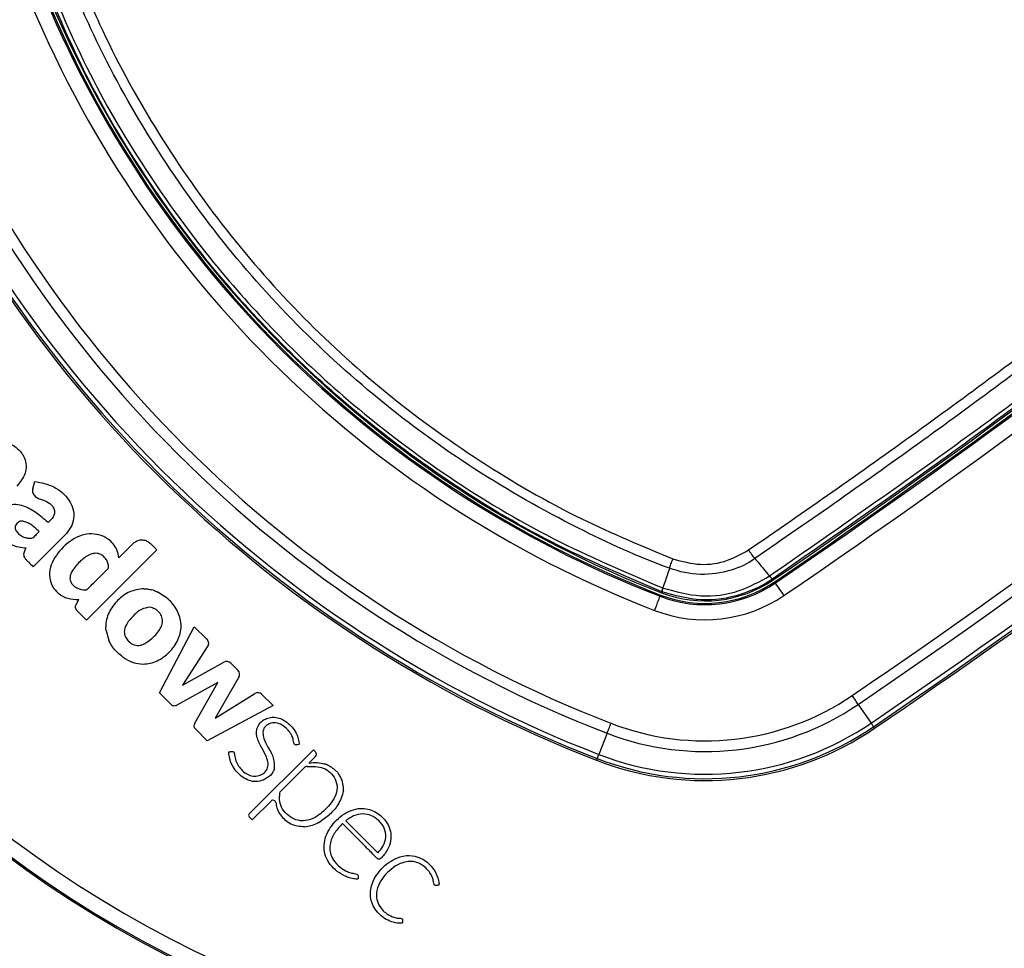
# Paper-space layout 'Wall Base Bracket' of a CAD drawing. Header units: millimetres. Extents: x 61326 to 443956, y 32752 to 406945.
# Tile 29 of 73: x 88527 to 91780, y 239643 to 242712. Entities that reach past the tile are written whole.
import ezdxf

# ---------------------------------------------------------------- set-up
doc = ezdxf.new("R2010")
doc.units = ezdxf.units.MM
doc.layers.add('COMPONENT_GEOMETRY', color=7, linetype='Continuous')
doc.styles.add('SLDTEXTSTYLE1', font='TXT', dxfattribs={"width": 0.75})
doc.dimstyles.new('SLDDIMSTYLE0', dxfattribs={"dimtxt": 2500, "dimasz": 165.1, "dimexe": 0, "dimexo": 0.0625, "dimgap": 625, "dimtad": 0, "dimtih": 1, "dimtoh": 1, "dimdec": 0, "dimlfac": 0.02, "dimrnd": 1e-09, "dimzin": 12, "dimdsep": 46, "dimtxsty": 'SLDTEXTSTYLE1', "dimsah": 1, "dimcen": 0.09, "dimadec": 0, "dimazin": 3, "dimtfac": 1, "dimtdec": 0, "dimtofl": 0, "dimtmove": 0, "dimatfit": 3, "dimfxl": 1, "dimfrac": 2, "dimtolj": 1, "dimtzin": 12, "dimarcsym": 0})

# ---------------------------------------------------------------- blocks, each defined once
blk = doc.blocks.new('_D_23')
at = {"layer": 'COMPONENT_GEOMETRY', "color": 7, "ltscale": 50}
for p, q in [((240160.5, 319828.1), (240160.5, 204975.3)), ((84224.7, 236918.1), (84224.7, 204975.3)), ((84224.7, 205134.1), (158498.2, 205134.1)), ((240160.5, 205134.1), (165887, 205134.1))]:
    blk.add_line(p, q, dxfattribs=at)
for points in [[(84224.7, 205134.1), (84389.8, 205108.7), (84389.8, 205159.5)], [(240160.5, 205134.1), (239995.4, 205159.5), (239995.4, 205108.7)]]:
    blk.add_solid(points, dxfattribs=at)
at = {"layer": 'COMPONENT_GEOMETRY', "color": 7, "ltscale": 50, "insert": (158498.2, 206372.4), "char_height": 2500, "attachment_point": 1, "style": 'SLDTEXTSTYLE1'}
blk.add_mtext('3119', dxfattribs=at)

psp = doc.layouts.new('Wall Base Bracket')

# ---------------------------------------------------------------- linework, layer by layer
at = {"color": 7, "linetype": 'Continuous', "lineweight": 25, "ltscale": 50}
for p, q in [((88570.36, 241161.22), (88576.94, 241185.84)), ((88675.9, 241008.03), (88571.64, 240903.77)), ((88901.92, 240980.8), (88854.66, 240933.54)), ((88958.91, 240980.8), (88980.3, 240959.41)), ((88980.3, 240959.41), (88748.15, 240727.26)), ((91003.85, 240873.42), (91004.05, 240873.56)), ((91014.51, 240863.63), (91014.29, 240863.48)), ((91014.51, 240863.63), (91016.6, 240860.57)), ((91021.2, 240853.81), (91023.67, 240850.19)), ((88968.43, 240826.16), (88961.97, 240828.02)), ((90644.09, 240810.4), (90642.51, 240806.32)), ((90648.26, 240821.19), (90647.04, 240818.03)), ((90648.26, 240821.19), (90647.95, 240821.31)), ((90651.54, 240833.69), (90651.54, 240833.69)), ((90651.54, 240833.69), (90651.99, 240833.52)), ((88713.4, 240778.75), (88722.24, 240795.33)), ((88748.15, 240727.26), (88717.25, 240758.15)), ((88811.63, 240696.81), (88821.02, 240661.31)), ((88988.68, 240486.72), (89103.73, 240705.4)), ((89103.73, 240705.4), (89143.63, 240665.49)), ((89148.78, 240642.97), (89064.8, 240512.31)), ((89064.8, 240512.31), (89201.1, 240588.53)), ((89224.07, 240585.35), (89247.91, 240561.51)), ((89181.46, 240521.48), (89046.29, 240445.85)), ((89105.5, 240386.64), (89181.46, 240521.48)), ((89250.96, 240538.39), (89173.1, 240403.33)), ((89027.31, 240448.1), (88988.68, 240486.72)), ((89173.1, 240403.33), (89303.26, 240484.78)), ((89326.99, 240482.08), (89364.17, 240444.9)), ((91297.1, 240449.01), (91339.36, 240387)), ((89364.17, 240444.9), (89146.69, 240328.72)), ((89146.69, 240328.72), (89106.14, 240369.27)), ((90467.39, 240353.5), (90440.32, 240283.5)), ((91347.59, 240374.92), (91351.07, 240369.82)), ((89496.99, 240298.96), (89285.17, 240087.14)), ((89496.99, 240298.96), (89504.27, 240291.68)), ((89483.08, 240255.24), (89482.81, 240255.18)), ((89504.27, 240276.43), (89483.08, 240255.24)), ((90435.05, 240269.87), (90432.83, 240264.12)), ((89467.14, 240239.3), (89387.37, 240159.53)), ((89357.24, 240129.39), (89294.99, 240067.15)), ((89285.17, 240076.96), (89294.99, 240067.15)), ((89515.44, 240058.09), (89550.68, 240084.67)), ((89603.82, 240064.03), (89709.86, 239957.99))]:
    psp.add_line(p, q, dxfattribs=at)
at = {"color": 7, "linetype": 'Continuous', "lineweight": 25, "ltscale": 50, "flags": 128}
for points in [[(90673.52, 240899.09), (90674.59, 240902.21), (90675.77, 240905.61), (90677.06, 240909.25), (90678.44, 240913.09), (90679.91, 240917.12), (90681.46, 240921.29), (90683.06, 240925.56), (90684.7, 240929.9)], [(91051.82, 240808.88), (91046.39, 240816.86), (91041.16, 240824.53), (91036.33, 240831.61), (91032.09, 240837.84), (91028.58, 240842.98), (91025.95, 240846.84), (91024.29, 240849.28), (91023.67, 240850.19)], [(90624.48, 240759.69), (90627.96, 240768.69), (90631.31, 240777.35), (90634.4, 240785.34), (90637.12, 240792.38), (90639.37, 240798.18), (90641.05, 240802.54), (90642.11, 240805.28), (90642.51, 240806.32)], [(91297.1, 240449.01), (91295.05, 240452.01), (91292.83, 240455.27), (91290.46, 240458.75), (91287.96, 240462.41), (91285.36, 240466.23), (91282.68, 240470.16), (91279.94, 240474.17), (91277.18, 240478.22)], [(90467.39, 240353.5), (90468.7, 240356.89), (90470.13, 240360.56), (90471.64, 240364.49), (90473.24, 240368.63), (90474.91, 240372.94), (90476.63, 240377.38), (90478.38, 240381.9), (90480.15, 240386.47)], [(91339.36, 240387), (91341.14, 240384.39), (91342.73, 240382.06), (91344.11, 240380.03), (91345.27, 240378.32), (91346.21, 240376.94), (91346.91, 240375.91), (91347.38, 240375.24), (91347.59, 240374.92)], [(90435.05, 240269.87), (90435.19, 240270.23), (90435.49, 240270.99), (90435.94, 240272.16), (90436.54, 240273.71), (90437.28, 240275.64), (90438.17, 240277.93), (90439.19, 240280.56), (90440.32, 240283.5)]]:
    psp.add_lwpolyline(points, dxfattribs=at)
at = {"color": 7, "linetype": 'Continuous', "lineweight": 25, "ltscale": 2500}
for centre, radius, start, end in [((90724.72, 242956.63), 3750, 91.69334, 358.30666), ((90724.72, 242956.63), 3745.57, 91.6649, 358.3351), ((90724.72, 242956.63), 3695.6, 92.38945, 357.61055), ((90724.72, 242956.63), 6000, 270, 27.917403), ((76134.45, 262696.25), 26424.89, 304.276455, 314.280917), ((76134.45, 262696.25), 26433.07, 304.276455, 314.280917), ((76134.45, 262696.25), 26437.45, 304.276455, 314.280917), ((76134.45, 262696.25), 26487.44, 304.276455, 314.280917), ((76134.45, 262696.25), 26887.6, 304.276455, 314.280917), ((76134.45, 262696.25), 26922.95, 304.276455, 314.280917), ((76134.45, 262696.25), 26998, 304.276455, 314.280917), ((76134.45, 262696.25), 27012.61, 304.276455, 314.280917), ((91946.69, 244178.6), 3665.67, 201.14317, 248.85683), ((91946.69, 244178.6), 3615.68, 201.14317, 248.85683), ((91946.69, 244178.6), 3611.3, 201.14317, 248.85683), ((91946.69, 244178.6), 3603.13, 201.14317, 248.85683), ((76134.45, 262696.25), 27018.78, 304.276455, 312.583562), ((91946.69, 244178.6), 4101.18, 201.14317, 248.85683), ((91946.69, 244178.6), 4065.83, 201.14317, 248.85683), ((91946.69, 244178.6), 4197.01, 201.14317, 248.85683), ((91946.69, 244178.6), 4190.84, 201.14317, 248.85683), ((91946.69, 244178.6), 4176.23, 201.14317, 248.85683), ((91027.86, 240888.17), 27.94, 211.54304, 241.46424), ((90791.32, 241191.1), 412.56, 248.85683, 304.27645), ((90791.32, 241191.1), 408.18, 248.85683, 304.27645), ((90791.32, 241191.1), 400, 248.85683, 304.27645), ((90791.32, 241191.1), 462.55, 248.85683, 304.27645), ((90713.89, 240808.08), 66.93, 157.66475, 168.70823), ((89210.48, 240571.76), 19.22, 45, 119.21502), ((89234.36, 240547.96), 19.16, 330.03611, 45), ((89313.43, 240468.52), 19.18, 45, 122.03477), ((90791.32, 241191.1), 898.06, 248.85683, 304.27645), ((90791.32, 241191.1), 862.7, 248.85683, 304.27645), ((90791.32, 241191.1), 973.1, 248.85683, 304.27645), ((90791.32, 241191.1), 993.89, 248.85683, 304.27645), ((90791.32, 241191.1), 987.72, 248.85683, 304.27645), ((89496.64, 240284.05), 10.79, 315, 45), ((89478.84, 240227.6), 16.54, 97.08789, 135), ((89363.85, 240122.78), 9.35, 9.05557, 135), ((89290.26, 240082.05), 7.19, 135, 225)]:
    psp.add_arc(centre, radius, start, end, dxfattribs=at)
at = {"color": 8, "linetype": 'Continuous', "lineweight": 25, "ltscale": 2500}
psp.add_arc((90724.72, 242956.63), 5975, 270, 27.843717, dxfattribs=at)
at = {"color": 7, "linetype": 'Continuous', "lineweight": 25, "ltscale": 50}
for points, knots in [([(90934.85, 240959.43), (91027.73, 241023.55), (91306.46, 241215.97), (91764.3, 241547.47), (92316.63, 241968.11), (92870.05, 242413.21), (93423.7, 242884.2), (93966.24, 243369.92), (94316.95, 243706.42), (94492.3, 243874.68)], [0, 0, 0, 0, 0.07372119, 0.22124195, 0.36876252, 0.52624752, 0.68373236, 0.84186619, 1, 1, 1, 1]), ([(94516.98, 243849.02), (94341.45, 243680.6), (93990.39, 243343.77), (93447.3, 242857.6), (92893.07, 242386.2), (92339.06, 241940.72), (91786.13, 241519.74), (91327.79, 241187.99), (91048.75, 240995.44), (90955.77, 240931.28)], [0, 0, 0, 0, 0.1581341, 0.3162683, 0.4737536, 0.6312391, 0.7787593, 0.9262795, 1, 1, 1, 1]), ([(91004.05, 240873.56), (91203.34, 241012.17), (91601.94, 241289.39), (92185.31, 241725.79), (92757.08, 242176.59), (93303.79, 242632.68), (93826.56, 243092.92), (94243.21, 243478.06), (94487.83, 243714.66), (94569.34, 243793.5)], [0, 0, 0, 0, 0.1582149, 0.3164296, 0.4740077, 0.6315856, 0.778967, 0.9263484, 1, 1, 1, 1]), ([(94579.01, 243782.8), (94497.52, 243703.99), (94252.96, 243467.45), (93836.41, 243082.41), (93313.76, 242622.3), (92767.18, 242166.33), (92195.53, 241715.65), (91612.28, 241279.36), (91213.77, 241002.21), (91014.51, 240863.63)], [0, 0, 0, 0, 0.0736506, 0.2210303, 0.3684101, 0.5259878, 0.6835656, 0.8417827, 1, 1, 1, 1]), ([(90673.52, 240899.09), (90673.52, 240899.09), (90569.71, 240936.84), (90350.31, 241036.93), (90026.58, 241220.33), (89709.87, 241451.92), (89420.36, 241716.64), (89163.12, 242012.92), (88940.38, 242335.7), (88777.98, 242636.76), (88696.4, 242830.76), (88667.18, 242905.43), (88667.18, 242905.43)], [0, 0, 0, 0, 0.00000106, 0.113448, 0.24733718, 0.38165267, 0.51553933, 0.64943132, 0.78375213, 0.9176468, 0.99999889, 1, 1, 1, 1]), ([(88697.99, 242916.61), (88727.99, 242843.12), (88806.75, 242650.15), (88968.58, 242352.43), (89188.75, 242032.58), (89443.58, 241739.25), (89730.17, 241476.85), (90044.21, 241248.53), (90363.55, 241063.65), (90583.72, 240971.96), (90684.7, 240929.9)], [0, 0, 0, 0, 0.0823547, 0.2162488, 0.3505699, 0.4844612, 0.6183469, 0.7526626, 0.8865511, 1, 1, 1, 1]), ([(90647.95, 240821.31), (90525.37, 240873.33), (90279.82, 240977.54), (89936.32, 241184.17), (89633.86, 241411.12), (89380.31, 241647), (89151.3, 241900.7), (88937.83, 242190.65), (88740.02, 242523.81), (88639.56, 242761.29), (88589.4, 242879.86)], [0, 0, 0, 0, 0.133261, 0.26693941, 0.40019785, 0.51122982, 0.61309845, 0.74193845, 0.87115774, 1, 1, 1, 1]), ([(88601.78, 242883.44), (88651.73, 242765.38), (88751.76, 242528.9), (88948.73, 242197.15), (89161.28, 241908.43), (89389.3, 241655.83), (89641.74, 241420.98), (89942.91, 241195), (90284.96, 240989.25), (90529.47, 240885.49), (90651.54, 240833.69)], [0, 0, 0, 0, 0.12884757, 0.25807219, 0.3869173, 0.4887719, 0.59978831, 0.73305121, 0.86673431, 1, 1, 1, 1]), ([(88462.06, 241317.77), (88470.6, 241316.81), (88487.64, 241314.89), (88510.68, 241302.65), (88529.94, 241285.61), (88544.17, 241263.79), (88549.76, 241238.34), (88544.84, 241203.76), (88528.29, 241183.63), (88517.26, 241170.23)], [0, 0, 0, 0, 0.1253618, 0.2501988, 0.375861, 0.5010461, 0.6263, 0.7511461, 1, 1, 1, 1]), ([(88576.94, 241185.84), (88598.43, 241181.56), (88641.73, 241172.94), (88685.09, 241135.42), (88704.81, 241096.18), (88707.07, 241063.49), (88696.85, 241032.34), (88682.88, 241016.13), (88675.9, 241008.03)], [0, 0, 0, 0, 0.2513703, 0.5065544, 0.6303125, 0.7534143, 0.8768057, 1, 1, 1, 1]), ([(88570.36, 241161.22), (88569.92, 241158.97), (88569.05, 241154.49), (88570.15, 241147.62), (88573.09, 241141.43), (88582.18, 241131), (88603.11, 241126.31), (88623.45, 241115.98), (88636.74, 241103.16), (88642.37, 241091.37), (88642.11, 241079.21), (88636.17, 241064.25), (88626.9, 241055.71), (88620.56, 241049.88)], [0, 0, 0, 0, 0.0436922, 0.0870335, 0.1308042, 0.1738708, 0.3477021, 0.5206401, 0.6094298, 0.6979023, 0.7620461, 0.8374716, 1, 1, 1, 1]), ([(88620.56, 241049.88), (88607.42, 241061.28), (88581.15, 241084.06), (88542.4, 241105.87), (88507.44, 241111.5), (88481.14, 241104.78), (88460.96, 241087.06), (88449.76, 241066.02), (88447.23, 241045.43), (88452.89, 241022.47), (88468.29, 240998.22), (88494.4, 240978.39), (88521.67, 240968.56), (88539.72, 240966.82), (88547.66, 240966.05)], [0, 0, 0, 0, 0.14324454, 0.28629976, 0.35856236, 0.42972998, 0.50165206, 0.5733303, 0.62117945, 0.66888257, 0.76522225, 0.85109339, 0.93442522, 1, 1, 1, 1]), ([(88590.94, 241020.26), (88582.09, 241028.51), (88569.73, 241040.01), (88551.14, 241050.66), (88539.76, 241054.53), (88530.08, 241054.46), (88523.04, 241051.67), (88517.23, 241046.9), (88512.98, 241040.85), (88511.15, 241033.86), (88513.11, 241024.81), (88520.6, 241014.93), (88532.31, 241004.6), (88542.62, 241000.95), (88547.77, 240999.12)], [0, 0, 0, 0, 0.2353457, 0.3283823, 0.4176229, 0.4665971, 0.5143684, 0.5625721, 0.6119279, 0.656748, 0.6994062, 0.7879809, 0.8941272, 1, 1, 1, 1]), ([(88590.94, 241020.26), (88586.73, 241016.24), (88579.19, 241009.05), (88571.76, 240998.48), (88563.78, 240996.72), (88556.8, 240997.27), (88551.39, 240998.38), (88547.77, 240999.12)], [0, 0, 0, 0, 0.3363568, 0.6023429, 0.6851541, 0.7895712, 1, 1, 1, 1]), ([(88854.66, 240933.54), (88852.94, 240942.3), (88849.67, 240958.97), (88836.59, 240980.22), (88816.81, 240998.52), (88789.23, 241010.89), (88743.25, 241015.37), (88687.6, 240989.59), (88647.95, 240945.28), (88626.4, 240903.02), (88623.78, 240868.91), (88633.25, 240838.38), (88654.74, 240813.96), (88685.48, 240796.78), (88710.07, 240795.81), (88722.24, 240795.33)], [0, 0, 0, 0, 0.0552585, 0.1050844, 0.1523528, 0.2214674, 0.2892248, 0.4347722, 0.5810977, 0.6546811, 0.726143, 0.7883995, 0.8484649, 0.9249704, 1, 1, 1, 1]), ([(88901.92, 240980.8), (88906.72, 240984.49), (88916.15, 240991.76), (88933.03, 240993.42), (88947.94, 240989.74), (88955.21, 240983.81), (88958.91, 240980.8)], [0, 0, 0, 0, 0.2837075, 0.557917, 0.7750259, 1, 1, 1, 1]), ([(88547.66, 240966.05), (88545.99, 240962.6), (88542.25, 240954.91), (88538.7, 240943.81), (88542.4, 240933.94), (88548.27, 240926.93), (88558.42, 240916.89), (88566.32, 240909.05), (88571.64, 240903.77)], [0, 0, 0, 0, 0.1538078, 0.3425053, 0.4333458, 0.5586202, 0.7027665, 1, 1, 1, 1]), ([(88820.39, 240899.27), (88820.25, 240903.77), (88819.97, 240912.78), (88814.9, 240925.48), (88806.85, 240936.4), (88795, 240945.67), (88778.69, 240949.79), (88754.3, 240944.1), (88727.26, 240924.05), (88705.75, 240900.02), (88693.54, 240878.15), (88693.16, 240867.74), (88692.97, 240862.61)], [0, 0, 0, 0, 0.0670345, 0.13386, 0.2006952, 0.2680571, 0.3552598, 0.4417222, 0.6338312, 0.8463002, 0.9244156, 1, 1, 1, 1]), ([(90684.7, 240929.9), (90714.8, 240921.75), (90774.25, 240905.66), (90863.35, 240919), (90912.26, 240946.65), (90934.85, 240959.43)], [0, 0, 0, 0, 0.3554814, 0.7022022, 1, 1, 1, 1]), ([(90955.77, 240931.28), (90954.25, 240933.15), (90951.2, 240936.9), (90945.95, 240943.83), (90940.44, 240951.39), (90936.72, 240956.75), (90934.85, 240959.43)], [0, 0, 0, 0, 0.2499767, 0.4999684, 0.7499915, 1, 1, 1, 1]), ([(90955.77, 240931.28), (90955.77, 240931.27), (90932.91, 240912.98), (90873.28, 240887.97), (90775.31, 240872.02), (90706.34, 240887.16), (90673.52, 240899.09), (90673.52, 240899.09)], [0, 0, 0, 0, 0.0000057, 0.2979856, 0.6446864, 0.9999895, 1, 1, 1, 1]), ([(90955.77, 240931.28), (90965.18, 240919.96), (90981.21, 240900.68), (90997.23, 240881.39), (91003.85, 240873.42)], [0, 0, 0, 0, 0.5869435, 1, 1, 1, 1]), ([(88692.97, 240862.61), (88694.01, 240858.69), (88696.11, 240850.69), (88704.67, 240841.25), (88714.78, 240834.03), (88725.72, 240829.69), (88736.22, 240827.6), (88747.91, 240826.72), (88758.45, 240837.36), (88782.17, 240861.01), (88803.55, 240882.41), (88820.39, 240899.27)], [0, 0, 0, 0, 0.0697681, 0.1420932, 0.2156768, 0.2855574, 0.3440209, 0.4047275, 0.4769929, 0.5880123, 1, 1, 1, 1]), ([(90673.52, 240899.09), (90672.68, 240896.57), (90666.89, 240879.36), (90659.57, 240857.57), (90653.08, 240838.29), (90651.54, 240833.69)], [0, 0, 0, 0, 0.1156206, 0.7891362, 1, 1, 1, 1]), ([(90651.99, 240833.52), (90693.35, 240822.1), (90776.1, 240799.27), (90901.57, 240816.55), (90971.39, 240855.38), (91003.85, 240873.43)], [0, 0, 0, 0, 0.3484709, 0.6971502, 1, 1, 1, 1]), ([(91014.29, 240863.48), (91013.44, 240863.78), (91012.49, 240864.12), (91010.03, 240866.51), (91008.02, 240868.57), (91005.66, 240871.31), (91003.85, 240873.43)], [0, 0, 0, 0, 0.4990795, 0.5564709, 0.6591753, 1, 1, 1, 1]), ([(91014.29, 240863.48), (91014.09, 240863.34), (90982.16, 240841.6), (90906.56, 240805.32), (90777.52, 240785.31), (90691.35, 240809.23), (90648.26, 240821.19)], [0, 0, 0, 0, 0.0018446, 0.3039484, 0.6519792, 1, 1, 1, 1]), ([(88936.96, 240831.3), (88921.08, 240829.04), (88888.76, 240824.43), (88848.65, 240793.96), (88819.58, 240754.3), (88811.19, 240721.64), (88811.21, 240705.66), (88811.21, 240705.55)], [0, 0, 0, 0, 0.24468605, 0.49821302, 0.75267684, 0.99823744, 1, 1, 1, 1]), ([(88871.76, 240602.08), (88881.63, 240596.66), (88901.22, 240585.91), (88939.59, 240579.6), (88982.84, 240590.65), (89022.81, 240619.83), (89051.94, 240659.83), (89064.27, 240708.08), (89052.09, 240755.59), (89023.16, 240795.68), (88995.29, 240812.64), (88981.04, 240821.32)], [0, 0, 0, 0, 0.083124, 0.1648544, 0.2820047, 0.4036084, 0.5253156, 0.6428433, 0.7599762, 0.8772707, 1, 1, 1, 1]), ([(88936.96, 240831.3), (88941.67, 240831.09), (88950.1, 240830.71), (88958.33, 240828.84), (88961.97, 240828.02)], [0, 0, 0, 0, 0.5583778, 1, 1, 1, 1]), ([(88968.43, 240826.16), (88970.8, 240825.36), (88975.07, 240823.92), (88979.2, 240822.12), (88981.04, 240821.32)], [0, 0, 0, 0, 0.5559544, 1, 1, 1, 1]), ([(90651.54, 240833.69), (90650.42, 240830.34), (90648.41, 240824.31), (90647.83, 240821.67), (90647.93, 240821.37), (90647.95, 240821.31)], [0, 0, 0, 0, 0.4992342, 0.8969581, 1, 1, 1, 1]), ([(88717.25, 240758.15), (88715.75, 240759.86), (88712.93, 240763.06), (88711.17, 240768.76), (88711.46, 240774.11), (88712.73, 240777.16), (88713.4, 240778.75)], [0, 0, 0, 0, 0.2994032, 0.5632378, 0.7711861, 1, 1, 1, 1]), ([(88956.83, 240769.85), (88947.24, 240768.4), (88927.45, 240765.39), (88902.68, 240742.54), (88883.62, 240721.75), (88873.44, 240700.51), (88871.44, 240684.81), (88876.46, 240669.4), (88883.35, 240661.46), (88886.84, 240657.44)], [0, 0, 0, 0, 0.1779788, 0.3670991, 0.6115698, 0.7063669, 0.804228, 0.9007554, 1, 1, 1, 1]), ([(88886.84, 240657.44), (88891.5, 240653.47), (88900.77, 240645.56), (88917.2, 240642.46), (88930.58, 240645.48), (88940.99, 240650.27), (88959.99, 240662.86), (88978.99, 240679.91), (88993.61, 240702.67), (88999.72, 240719.58), (88997.86, 240737.83), (88988.37, 240753.47), (88974.46, 240765.82), (88962.64, 240768.52), (88956.83, 240769.85)], [0, 0, 0, 0, 0.0814173, 0.1622419, 0.213219, 0.2645335, 0.3156386, 0.5201365, 0.6013858, 0.6788436, 0.7576513, 0.8389756, 0.9208888, 1, 1, 1, 1]), ([(88811.63, 240696.81), (88811.5, 240698.44), (88811.27, 240701.35), (88811.23, 240704.26), (88811.21, 240705.55)], [0, 0, 0, 0, 0.55958893, 1, 1, 1, 1]), ([(88871.76, 240602.08), (88859.92, 240611.31), (88838.93, 240627.68), (88826.46, 240651.09), (88821.02, 240661.31)], [0, 0, 0, 0, 0.56364467, 1, 1, 1, 1]), ([(89143.63, 240665.49), (89145.35, 240663.5), (89148.54, 240659.78), (89150.61, 240652.98), (89150.33, 240647.93), (89149.63, 240644.65), (89149.05, 240643.49), (89148.78, 240642.97)], [0, 0, 0, 0, 0.3177811, 0.593543, 0.8415449, 0.9285421, 1, 1, 1, 1]), ([(89046.29, 240445.85), (89044.39, 240444.95), (89040.84, 240443.27), (89035.33, 240443.24), (89030.76, 240445.03), (89028.5, 240447.04), (89027.31, 240448.1)], [0, 0, 0, 0, 0.3020158, 0.564406, 0.7709323, 1, 1, 1, 1]), ([(89105.5, 240386.64), (89104.63, 240384.96), (89103, 240381.84), (89102.3, 240376.98), (89103.35, 240372.57), (89105.17, 240370.42), (89106.14, 240369.27)], [0, 0, 0, 0, 0.3001031, 0.5583445, 0.7630891, 1, 1, 1, 1]), ([(89331.59, 240198.54), (89323.76, 240196.25), (89308.38, 240191.76), (89284.32, 240196.62), (89263.03, 240207.83), (89244.81, 240224.17), (89230.5, 240243.75), (89222.8, 240261.71), (89219.53, 240275.27), (89218.52, 240282.86), (89217.7, 240287.76), (89217.45, 240290.2), (89217.6, 240291.21), (89217.69, 240291.49), (89217.85, 240291.66), (89218.43, 240291.98), (89220.51, 240292.22), (89224.69, 240293.07), (89229.58, 240294.28), (89233.1, 240292.36), (89234.57, 240290.68), (89235.68, 240288.2), (89236.14, 240285.7), (89236.37, 240283.67), (89236.47, 240282.78), (89236.52, 240282.39), (89236.54, 240282.23), (89236.55, 240282.15), (89236.55, 240282.12), (89236.55, 240282.11), (89236.55, 240282.1), (89236.55, 240282.1), (89238.1, 240269.06), (89247.53, 240243.45), (89272.15, 240219.32), (89297.46, 240210.9), (89317.54, 240212.26), (89335.42, 240221.77), (89348.18, 240238.75), (89347.66, 240260.28), (89338.47, 240284.05), (89322.15, 240311.82), (89308.46, 240341.48), (89309.37, 240368.55), (89317.99, 240385.2), (89330.82, 240397.09), (89346.42, 240404.79), (89364.78, 240407.53), (89384.13, 240404.28), (89402.3, 240395.62), (89417.63, 240383.68), (89432.02, 240368.08), (89443.11, 240350.3), (89447.85, 240333.05), (89450.14, 240323.26), (89450.18, 240318.93), (89449.96, 240317.6), (89449.5, 240316.88), (89449.07, 240316.58), (89446.5, 240315.33), (89443.74, 240315.1), (89441.15, 240314.88)], [0, 0, 0, 0, 0.03423727, 0.06732564, 0.10120114, 0.13592565, 0.17052587, 0.20371571, 0.21833034, 0.22981508, 0.23623301, 0.23956954, 0.24013857, 0.24056846, 0.24082972, 0.24111329, 0.24335701, 0.24953607, 0.25972807, 0.26303876, 0.26606615, 0.26911628, 0.27446102, 0.27681919, 0.27783458, 0.2782747, 0.27846688, 0.27855139, 0.2785883, 0.27860458, 0.27861156, 0.27861485, 0.27861738, 0.33448562, 0.39081058, 0.41870629, 0.44582598, 0.47406295, 0.50281224, 0.53104669, 0.56122663, 0.61083056, 0.66878976, 0.69663056, 0.72290471, 0.74635924, 0.77005581, 0.79593285, 0.82406638, 0.852264, 0.88080002, 0.90624867, 0.94246841, 0.96849426, 0.98224698, 0.98491505, 0.98693829, 0.98786326, 0.98846164, 0.98916208, 1, 1, 1, 1]), ([(89441.15, 240314.88), (89440.61, 240314.76), (89439.58, 240314.53), (89438.06, 240314.68), (89436.53, 240315.29), (89435.06, 240316.58), (89431.31, 240322.63), (89431.1, 240334.2), (89425.32, 240346.79), (89418.04, 240359.05), (89406.62, 240371.84), (89389.54, 240384.24), (89371.24, 240388.96), (89357, 240387.21), (89347.4, 240383.39), (89339.24, 240377.31), (89331.98, 240367.64), (89329.34, 240352.95), (89334.61, 240330.41), (89349.19, 240304.36), (89368.15, 240272.16), (89367.58, 240247.1), (89367.29, 240234.58)], [0, 0, 0, 0, 0.0056649, 0.0106023, 0.0152207, 0.0222665, 0.030024, 0.0869108, 0.133975, 0.1696744, 0.2315657, 0.3067589, 0.3814536, 0.4165214, 0.4511605, 0.4851812, 0.5188244, 0.5716437, 0.6303429, 0.7504831, 0.8752347, 1, 1, 1, 1]), ([(89482.81, 240255.18), (89492.2, 240256.15), (89508.89, 240257.87), (89525.23, 240254.25), (89532.38, 240252.66)], [0, 0, 0, 0, 0.5627225, 1, 1, 1, 1]), ([(89572.62, 240228.72), (89563.01, 240236.55), (89550.65, 240246.61), (89535.71, 240251.56), (89532.38, 240252.66)], [0, 0, 0, 0, 0.77760312, 1, 1, 1, 1]), ([(89367.29, 240234.58), (89365.72, 240230.59), (89362.32, 240222), (89350.28, 240208.93), (89338.77, 240202.53), (89331.59, 240198.54)], [0, 0, 0, 0, 0.2450853, 0.528778, 1, 1, 1, 1]), ([(89476.8, 240244.02), (89495.03, 240244.36), (89522.45, 240244.86), (89553.56, 240224.97), (89570.74, 240202.21), (89578.72, 240172.66), (89566.09, 240132.82), (89539.53, 240103.09), (89508.74, 240077.24), (89480.22, 240064.18), (89447.02, 240063.22), (89419.04, 240076.27), (89397.99, 240096.28), (89386.7, 240120.26), (89384.57, 240142.23), (89386.56, 240154.53), (89387.37, 240159.53)], [0, 0, 0, 0, 0.1198786, 0.180274, 0.2418405, 0.3101638, 0.3779105, 0.5149365, 0.5738108, 0.6498269, 0.7225008, 0.7909541, 0.853169, 0.9158026, 0.9658472, 1, 1, 1, 1]), ([(89572.62, 240228.72), (89573.91, 240227.34), (89576.22, 240224.87), (89578.32, 240222.22), (89579.24, 240221.05)], [0, 0, 0, 0, 0.5599666, 1, 1, 1, 1]), ([(89596.66, 240163.55), (89596.5, 240171.39), (89596.16, 240187.2), (89588.93, 240206.78), (89581.85, 240217.2), (89579.24, 240221.05)], [0, 0, 0, 0, 0.3825125, 0.7719452, 1, 1, 1, 1]), ([(89596.66, 240163.55), (89591.7, 240147.17), (89582.61, 240117.12), (89560.67, 240094.82), (89550.68, 240084.67)], [0, 0, 0, 0, 0.5450958, 1, 1, 1, 1]), ([(89373.08, 240124.26), (89374.01, 240118.59), (89375.59, 240108.9), (89381.51, 240093.73), (89391.71, 240078.6), (89406.97, 240062.75), (89434.62, 240046.81), (89458.59, 240045.56), (89474.62, 240044.73)], [0, 0, 0, 0, 0.1208701, 0.2065797, 0.3411146, 0.5030266, 0.6676893, 1, 1, 1, 1]), ([(89552.35, 239920.27), (89546.76, 239929.04), (89535.82, 239946.2), (89531.02, 239976.66), (89535.07, 240006.83), (89552.78, 240045.34), (89589.26, 240086.08), (89646.97, 240110.85), (89701.08, 240097.79), (89734.59, 240069.8), (89749.53, 240041.32), (89753.54, 240021.09), (89753.65, 240000.47), (89747.92, 239979.32), (89736.72, 239959.74), (89727.8, 239948.5), (89721.1, 239940.52), (89716.71, 239937.31), (89713.14, 239936.92), (89710.8, 239937.59), (89706.77, 239940.91), (89698.28, 239948.7), (89687.44, 239960.97), (89671.66, 239976.48), (89654.49, 239993.76), (89634.68, 240013.53), (89614.89, 240033.33), (89601.06, 240047.16), (89593.83, 240054.38), (89593.2, 240055.02)], [0, 0, 0, 0, 0.0469566, 0.091804, 0.1369403, 0.183846, 0.2827945, 0.3805595, 0.4523159, 0.5248363, 0.5728858, 0.595668, 0.6181846, 0.6663228, 0.6931273, 0.7205614, 0.7313744, 0.7409116, 0.7441132, 0.7474171, 0.7516578, 0.767656, 0.800048, 0.8259786, 0.8684671, 0.9109554, 0.9534439, 0.9959324, 1, 1, 1, 1]), ([(89515.44, 240058.09), (89508.19, 240054.52), (89495.2, 240048.11), (89480.93, 240045.76), (89474.62, 240044.73)], [0, 0, 0, 0, 0.5577145, 1, 1, 1, 1]), ([(89709.86, 239957.99), (89716.43, 239965.55), (89729.54, 239980.62), (89738.86, 240010.37), (89732.93, 240041.31), (89714.29, 240065.83), (89689.44, 240082.85), (89659.56, 240089.01), (89629.23, 240081.73), (89612.3, 240069.94), (89603.82, 240064.03)], [0, 0, 0, 0, 0.1242141, 0.2477762, 0.3745382, 0.5018929, 0.623019, 0.7437324, 0.8715684, 1, 1, 1, 1]), ([(89593.2, 240055.02), (89584.61, 240045.7), (89567.55, 240027.18), (89552.49, 239996.44), (89550.22, 239968.29), (89555.57, 239948.77), (89566.29, 239929.09), (89581.93, 239912.26), (89601.1, 239899.97), (89616.91, 239892.95), (89629.75, 239890.48), (89638.96, 239888.91), (89643.31, 239886.34), (89645.24, 239883.93), (89645.53, 239881.51), (89645.45, 239878.28), (89644.64, 239875.64), (89644.81, 239873.2), (89644.72, 239872.48), (89644.53, 239872.11), (89644.15, 239871.92), (89643.55, 239871.76), (89642.35, 239871.63), (89640.64, 239871.64), (89639.02, 239871.72), (89638.04, 239871.78), (89637.69, 239871.8), (89637.57, 239871.8), (89637.52, 239871.8), (89637.5, 239871.8), (89637.49, 239871.8), (89637.49, 239871.8), (89637.49, 239871.8), (89631.88, 239871.57), (89620.74, 239873.9), (89599.72, 239881.34), (89575, 239895.4), (89559.9, 239911.98), (89552.35, 239920.27)], [0, 0, 0, 0, 0.10744673, 0.21349657, 0.28348308, 0.34260888, 0.38260218, 0.47326249, 0.53374126, 0.57539891, 0.61912325, 0.64487174, 0.6535663, 0.66154828, 0.67012283, 0.6735254, 0.68911458, 0.69295917, 0.69419177, 0.69524517, 0.69630607, 0.6977036, 0.7004944, 0.70650133, 0.71225626, 0.7142176, 0.71490646, 0.71516995, 0.71527779, 0.71532387, 0.71534364, 0.71535259, 0.71535618, 0.71535916, 0.7628267, 0.81037543, 0.90522885, 1, 1, 1, 1]), ([(89791, 239727.48), (89790.86, 239727.18), (89790.63, 239726.68), (89790.29, 239726.04), (89789.84, 239725.69), (89789.31, 239725.57), (89788.44, 239725.51), (89786.11, 239725.41), (89782.33, 239725.24), (89778.33, 239725.46), (89775.63, 239725.72), (89774.45, 239725.86), (89773.93, 239725.93), (89773.7, 239725.96), (89773.6, 239725.97), (89773.56, 239725.98), (89773.54, 239725.98), (89773.53, 239725.98), (89765.31, 239727.27), (89748.88, 239731.74), (89726.78, 239744.64), (89708.01, 239761.94), (89688.92, 239789.29), (89681.23, 239831.87), (89697.28, 239874.14), (89720.7, 239905.23), (89745.87, 239927.22), (89776.48, 239944.8), (89813.37, 239952.23), (89850.68, 239943.61), (89876.65, 239925.22), (89896.42, 239903.29), (89906.91, 239883.36), (89910.52, 239865.98), (89912.8, 239858.06), (89911.98, 239853.52), (89911.68, 239852.1), (89911.59, 239851.79), (89911.46, 239851.57), (89911.28, 239851.45), (89911.05, 239851.38), (89910.51, 239851.31), (89907.67, 239851.09), (89904.96, 239850.61), (89902.62, 239850.19)], [0, 0, 0, 0, 0.0019249, 0.0032042, 0.0041936, 0.005094, 0.0063223, 0.0092655, 0.0186582, 0.0282726, 0.0325049, 0.0343668, 0.0351861, 0.0355464, 0.035705, 0.035775, 0.0358054, 0.035819, 0.0358298, 0.0841278, 0.1335164, 0.1829998, 0.231293, 0.3254465, 0.4198848, 0.485304, 0.5504254, 0.6126083, 0.688659, 0.7629734, 0.8282024, 0.8701546, 0.9342096, 0.9550857, 0.9738141, 0.9807794, 0.9816123, 0.982216, 0.9826718, 0.9830375, 0.9834752, 0.9840488, 0.9861752, 1, 1, 1, 1]), ([(89902.62, 239850.19), (89901.78, 239850.24), (89900.26, 239850.32), (89898.26, 239851.18), (89896.6, 239852.77), (89895.49, 239855.21), (89894.17, 239862.32), (89892.19, 239872.31), (89885.98, 239886.67), (89876.11, 239901.79), (89862.18, 239914.4), (89845.58, 239924.68), (89826.94, 239930.35), (89804.76, 239929.73), (89768.81, 239918.7), (89735.34, 239890.29), (89710.35, 239851.51), (89703.17, 239819.6), (89709.9, 239791.51), (89722.45, 239771.54), (89736.75, 239758.39), (89746.88, 239752.3), (89754.04, 239748.84), (89761.88, 239745.7), (89773.56, 239741.85), (89784.2, 239742.99), (89789.53, 239740.57), (89790.84, 239739.36), (89791.55, 239737.62), (89792.07, 239734.87), (89792.12, 239731.35), (89791.35, 239728.69), (89791, 239727.48)], [0, 0, 0, 0, 0.0057266, 0.0103924, 0.0146352, 0.0211889, 0.0284307, 0.0643198, 0.0908114, 0.135438, 0.1873708, 0.2184202, 0.2692053, 0.3185691, 0.3686878, 0.525398, 0.6058312, 0.6842106, 0.7418747, 0.7998498, 0.8437571, 0.8741699, 0.8807401, 0.8983198, 0.9322804, 0.9643587, 0.9683446, 0.9721571, 0.97626, 0.9810465, 0.9913763, 1, 1, 1, 1])]:
    psp.add_open_spline(points, degree=3, knots=knots, dxfattribs=at)

# ---------------------------------------------------------------- dimensions: what is measured, and where the dimension line sits
at = {"layer": 'COMPONENT_GEOMETRY', "color": 7, "ltscale": 50}
dim = psp.add_linear_dim(base=(84224.72, 205134.08), p1=(240160.49, 319891.58), p2=(84224.72, 236981.63), dimstyle='SLDDIMSTYLE0', dxfattribs=at)
dim.commit()
dim.dimension.update_dxf_attribs({"geometry": '_D_23', "text_midpoint": (162192.6, 205134.08), "dimtype": 160})

doc.saveas('drawing.dxf')
